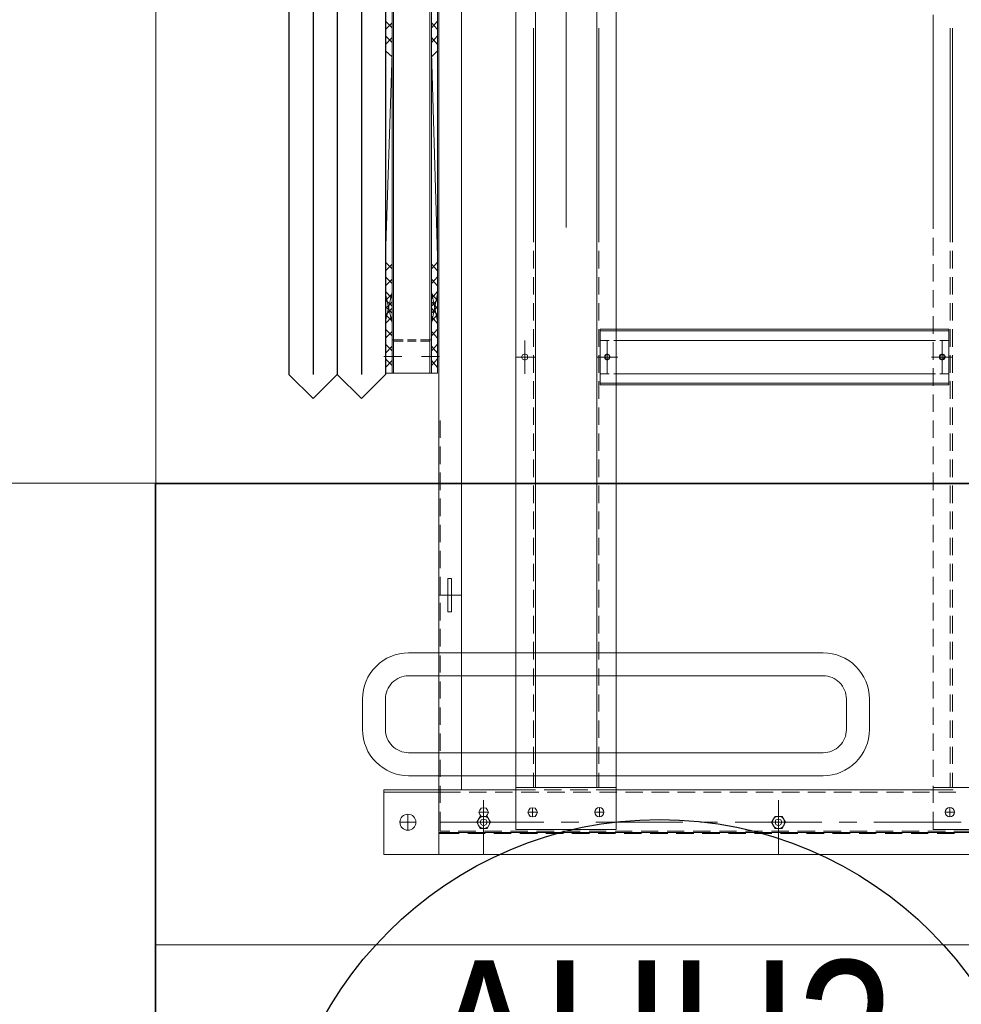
# Model space of a CAD drawing. Header units: millimetres. Extents: x -410 to 72073, y -3152 to 13830.
# Tile 39 of 92: x 14742 to 15355, y 4381 to 5022. Entities that reach past the tile are written whole.
import ezdxf
from ezdxf.enums import TextEntityAlignment as Align

# ---------------------------------------------------------------- set-up
doc = ezdxf.new("R2010")
doc.units = ezdxf.units.MM
for name, color, linetype, lineweight, true_color in [('A-CEILING-01', 7, 'Continuous', 5, 0xd56ca8), ('A-CEILING-05', 7, 'Continuous', 5, 0x139b48), ('M-MEP-ELLG-LIGHT', 5, 'Continuous', 15, 0x0000ff)]:
    doc.layers.add(name, color=color, linetype=linetype, lineweight=lineweight, true_color=true_color)
doc.layers.add('A-LIGHT', color=1, linetype='Continuous', lineweight=5)
for name, color, linetype, true_color in [('ACMV-EQP-CHW', 30, 'Continuous', 0xff7f00), ('ACMV-EQP-DX', 30, 'Continuous', 0xff7f00), ('ACMV-FCU', 30, 'Continuous', 0xff7f00), ('RCP LAYOUT', 9, 'Continuous', 0x808080)]:
    doc.layers.add(name, color=color, linetype=linetype, true_color=true_color)
doc.layers.add('Legend', color=7, linetype='Continuous')
doc.styles.add('Arial Narrow', font='ARIALN.TTF')
doc.styles.get("Standard").update_dxf_attribs({"font": 'arial.ttf'})

# ---------------------------------------------------------------- blocks, each defined once
blk = doc.blocks.new('LIGHT-600X600MM')
at = {"color": 0}
blk.add_line((300, 0), (-300, 0), dxfattribs=at)
blk.add_lwpolyline([(-300, 300), (-300, -300), (300, -300), (300, 300)], close=True, dxfattribs=at)
for points in [[(-165, 160), (-165, 140, 0.414214), (-135, 110), (135, 110, 0.414214), (165, 140), (165, 160, 0.414214), (135, 190), (-135, 190, 0.414214)], [(-150, 160), (-150, 140, 0.414214), (-135, 125), (135, 125, 0.414214), (150, 140), (150, 160, 0.414214), (135, 175), (-135, 175, 0.414214)], [(-165, -160), (-165, -140, -0.414214), (-135, -110), (135, -110, -0.414214), (165, -140), (165, -160, -0.414214), (135, -190), (-135, -190, -0.414214)], [(-150, -160), (-150, -140, -0.414214), (-135, -125), (135, -125, -0.414214), (150, -140), (150, -160, -0.414214), (135, -175), (-135, -175, -0.414214)]]:
    blk.add_lwpolyline(points, format="xyb", close=True, dxfattribs=at)
blk.add_attdef('E', text='', height=100).set_placement((400, 250), align=Align.MIDDLE_CENTER)
blk = doc.blocks.new('A$C98a85b24')
at = {"layer": 'M-MEP-ELLG-LIGHT', "color": 8, "true_color": 0x808080}
ref = blk.add_blockref('LIGHT-600X600MM', (10939.99, 4419.96), dxfattribs=at)
ref.add_attrib('E', 'E', dxfattribs={"layer": '0', "color": 0, "height": 100}).set_placement((11339.99, 4644.96), align=Align.MIDDLE_CENTER)
blk = doc.blocks.new('A$C9bf954c9')
at = {"layer": 'A-CEILING-01', "true_color": 0x808080}
h = blk.add_hatch(dxfattribs=at)
h.set_pattern_fill('ANSI37', color=8, scale=2000)
h.set_pattern_definition([(45, (0, 0), (-176.7767, 176.7767), []), (135, (0, 0), (-176.7767, -176.7767), [])])
edge = h.paths.add_edge_path()
edge.add_line((17350, 13380), (12020, 13380))
edge.add_line((12020, 13380), (12020, 13280))
edge.add_line((12020, 13280), (11820, 13280))
edge.add_line((11820, 13280), (11820, 13380))
edge.add_line((11820, 13380), (6090, 13380))
edge.add_line((6090, 13380), (6090, 13280))
edge.add_line((6090, 13280), (5890, 13280))
edge.add_line((5890, 13280), (5890, 13380))
edge.add_line((5890, 13380), (350, 13380))
edge.add_line((350, 13380), (200, 13380))
edge.add_line((200, 13380), (200, 4520))
edge.add_line((200, 4520), (650, 4520))
edge.add_line((650, 4520), (650, 4220))
edge.add_line((650, 4220), (200, 4220))
edge.add_line((200, 4220), (200, 3270))
edge.add_line((200, 3270), (3945, 3270))
edge.add_line((3945, 3270), (3945, 3920))
edge.add_line((3945, 3920), (6135, 3920))
edge.add_line((6135, 3920), (6135, 3270))
edge.add_line((6135, 3270), (9805, 3270))
edge.add_line((9805, 3270), (9805, 3070))
edge.add_line((9805, 3070), (10125.7, 3070))
edge.add_line((10125.7, 3070), (10125.7, 3423))
edge.add_line((10125.7, 3423), (11242.06, 4539.36))
edge.add_line((11242.06, 4539.36), (10770.13, 5011.3))
edge.add_line((10770.13, 5011.3), (11904.42, 6145.58))
edge.add_line((11904.42, 6145.58), (14298.83, 8540))
edge.add_line((14298.83, 8540), (14450, 8540))
edge.add_line((14450, 8540), (14450, 9620))
edge.add_line((14450, 9620), (14450, 12330))
edge.add_arc((15200, 12330), 750, 90, 180, ccw=False)
edge.add_line((15200, 13080), (17350, 13080))
edge.add_line((17350, 13080), (17350, 13380))
h.paths.add_polyline_path([(5890.13, 11294.23), (6090.12, 11294.23), (6090.12, 11094.22), (5890.13, 11094.22)], flags=16)
h.paths.add_polyline_path([(5890.13, 9330), (6090.12, 9330), (6090.12, 9129.99), (5890.13, 9129.99)], flags=16)
h.paths.add_polyline_path([(5890, 8418.41), (6090, 8418.41), (6090, 8218.41), (5890, 8218.41)], flags=16)
h.paths.add_polyline_path([(5890, 6030), (6090, 6030), (6090, 5829.99), (5890, 5829.99)], flags=16)
h.paths.add_polyline_path([(11820, 8418.41), (12020, 8418.41), (12020, 8218.41), (11820, 8218.41)], flags=16)
h.paths.add_polyline_path([(11820, 9330), (12020, 9330), (12020, 9129.99), (11820, 9129.99)], flags=16)
h.paths.add_polyline_path([(11820.13, 11294.23), (12020.12, 11294.23), (12020.12, 11094.22), (11820.13, 11094.22)], flags=16)
at = {"layer": 'A-CEILING-05', "true_color": 0x808080}
h = blk.add_hatch(dxfattribs=at)
h.set_pattern_fill('_USER', color=8, scale=600, double=1, pattern_type=0)
h.set_pattern_definition([(0, (17230, 9520), (0, 600), []), (90, (17230, 9520), (-600, 4e-14), [])])
h.paths.add_polyline_path([(15490.92, 3520), (14590, 3520), (14590, 9520), (17230, 9520), (17230, 3520), (16390.92, 3520)])
at = {"layer": 'A-LIGHT', "color": 8, "true_color": 0x808080}
blk.add_blockref('A$C98a85b24', (4190, 0), dxfattribs=at)
blk = doc.blocks.new('A$C256bf26b')
blk.add_blockref('A$C9bf954c9', (0, 0))
blk = doc.blocks.new('EQP TAG')
at = {"layer": 'Legend'}
blk.add_line((-250, 0), (250, 0), dxfattribs=at)
blk.add_circle((0, 0), 250, dxfattribs=at)
at = {"layer": 'Legend', "style": 'Arial Narrow'}
for tag, p in [('EQP_TAG', (0, 108.25)), ('CFM', (0, -108.25))]:
    blk.add_attdef(tag, text='', height=100, dxfattribs=at).set_placement(p, align=Align.MIDDLE_CENTER)
blk = doc.blocks.new('AHU-7.5TR-CARRIER')
at = {"layer": 'ACMV-EQP-CHW', "lineweight": 15}
for points in [[(719.25, -701.21), (719.25, -2.34)], [(704.92, -665.23), (704.92, -222.04)], [(675.66, -343.43), (675.66, -278.2)], [(702.87, -343.43), (702.87, -278.2), (691.46, -278.2)], [(704.04, -329.98), (704.04, -318.57)], [(698.18, -382.05), (698.18, -325.3)], [(320.52, -330.86), (181.22, -330.86)], [(320.52, -332.32), (181.22, -332.32)], [(337.78, -330.86), (326.37, -330.86)], [(337.78, -332.32), (326.37, -332.32)], [(354.75, -330.86), (343.34, -330.86)], [(354.75, -332.32), (343.34, -332.32)], [(371.72, -330.86), (360.3, -330.86)], [(371.72, -332.32), (360.3, -332.32)], [(388.68, -330.86), (377.28, -330.86)], [(388.68, -332.32), (377.28, -332.32)], [(384, -333.2), (377.28, -333.2), (377.28, -343.43)], [(377.28, -333.2), (377.28, -337)], [(381.38, -333.2), (377.28, -333.2)], [(378.44, -339.05), (378.44, -333.2), (378.44, -350.46), (378.44, -356.01)], [(389.85, -333.2), (384, -333.2)], [(384.59, -333.2), (384.59, -339.05)], [(400.97, -333.2), (389.85, -333.2)], [(398.34, -333.2), (392.49, -333.2)], [(405.66, -330.86), (394.25, -330.86)], [(405.66, -332.32), (394.25, -332.32)], [(395.41, -330.86), (395.41, -343.43)], [(395.41, -344.61), (395.41, -330.86)], [(406.82, -333.2), (400.97, -333.2)], [(406.24, -339.05), (406.24, -333.2)], [(406.82, -333.2), (413.55, -333.2), (413.55, -343.43)], [(413.55, -333.2), (409.46, -333.2)], [(422.62, -330.86), (411.21, -330.86)], [(422.62, -332.32), (411.21, -332.32)], [(412.38, -333.2), (412.38, -343.43)], [(412.38, -339.05), (412.38, -333.2)], [(413.55, -337), (413.55, -333.2)], [(439.59, -330.86), (428.18, -330.86)], [(439.59, -332.32), (428.18, -332.32)], [(456.55, -330.86), (445.14, -330.86)], [(456.55, -332.32), (445.14, -332.32)], [(473.52, -330.86), (462.11, -330.86)], [(473.52, -332.32), (462.11, -332.32)], [(490.49, -330.86), (479.08, -330.86)], [(490.49, -332.32), (479.08, -332.32)], [(507.46, -330.86), (496.04, -330.86)], [(507.46, -332.32), (496.04, -332.32)], [(524.41, -330.86), (513.02, -330.86)], [(524.41, -332.32), (513.02, -332.32)], [(541.39, -330.86), (529.98, -330.86)], [(541.39, -332.32), (529.98, -332.32)], [(558.35, -330.86), (546.95, -330.86)], [(558.35, -332.32), (546.95, -332.32)], [(575.32, -330.86), (563.92, -330.86)], [(575.32, -332.32), (563.92, -332.32)], [(592.29, -330.86), (580.88, -330.86)], [(592.29, -332.32), (580.88, -332.32)], [(609.26, -330.86), (598.13, -330.86)], [(609.26, -332.32), (598.13, -332.32)], [(626.22, -330.86), (615.11, -330.86)], [(626.22, -332.32), (615.11, -332.32)], [(643.19, -330.86), (632.08, -330.86)], [(643.19, -332.32), (632.08, -332.32)], [(660.16, -330.86), (649.04, -330.86)], [(660.16, -332.32), (649.04, -332.32)], [(675.66, -330.86), (666, -330.86)], [(675.66, -332.32), (666, -332.32)], [(677.13, -343.43), (677.13, -330.56)], [(678.59, -339.93), (678.59, -328.81)], [(694.67, -332.61), (688.83, -332.61)], [(691.76, -335.54), (691.76, -329.68)], [(705.5, -340.8), (705.5, -329.68)], [(406.24, -337.58), (384.6, -337.58)], [(388.39, -337.58), (402.44, -337.58)], [(704.04, -346.94), (704.04, -335.54)], [(312.04, -343.43), (172.74, -343.43)], [(329.3, -343.43), (317.89, -343.43)], [(346.27, -343.43), (334.86, -343.43)], [(363.23, -343.43), (351.82, -343.43)], [(380.2, -343.43), (368.79, -343.43)], [(377.28, -339.93), (377.28, -343.43)], [(378.44, -341.97), (378.44, -347.53)], [(384.59, -341.97), (384.59, -347.53)], [(384.59, -343.43), (384.59, -350.46)], [(397.17, -343.43), (385.77, -343.43)], [(414.14, -343.43), (402.73, -343.43)], [(406.24, -347.53), (406.24, -341.97)], [(406.24, -343.43), (406.24, -350.46)], [(412.38, -347.53), (412.38, -341.97)], [(412.38, -343.43), (412.38, -350.46)], [(413.55, -339.93), (413.55, -343.43), (413.55, -549.97)], [(413.55, -549.97), (413.55, -343.43)], [(431.1, -343.43), (419.7, -343.43)], [(448.08, -343.43), (436.66, -343.43)], [(465.04, -343.43), (453.62, -343.43)], [(481.99, -343.43), (470.6, -343.43)], [(498.97, -343.43), (487.56, -343.43)], [(515.93, -343.43), (504.53, -343.43)], [(532.9, -343.43), (521.5, -343.43)], [(549.88, -343.43), (538.47, -343.43)], [(566.84, -343.43), (555.43, -343.43)], [(583.8, -343.43), (572.39, -343.43)], [(600.77, -343.43), (589.65, -343.43)], [(617.74, -343.43), (606.62, -343.43)], [(634.71, -343.43), (623.59, -343.43)], [(651.67, -343.43), (640.56, -343.43)], [(668.64, -343.43), (657.53, -343.43)], [(685.61, -343.43), (674.49, -343.43)], [(677.13, -562.83), (677.13, -343.43)], [(678.59, -356.89), (678.59, -345.78)], [(702.87, -343.43), (691.46, -343.43)], [(384.59, -350.46), (384.59, -356.01)], [(406.24, -356.01), (406.24, -350.46)], [(412.38, -356.01), (412.38, -350.46)], [(704.04, -363.91), (704.04, -352.5)], [(705.5, -357.77), (705.5, -346.65)], [(378.44, -356.01), (378.44, -367.42)], [(384.59, -356.01), (384.59, -367.42)], [(406.24, -356.01), (406.24, -367.42)], [(412.38, -356.01), (412.38, -367.42)], [(378.44, -358.94), (378.44, -364.5)], [(384.59, -358.94), (384.59, -364.5)], [(406.24, -364.5), (406.24, -358.94)], [(412.38, -364.5), (412.38, -358.94)], [(678.59, -373.86), (678.59, -362.74)], [(705.5, -374.74), (705.5, -363.62)], [(378.44, -367.42), (378.44, -372.98)], [(384.59, -367.42), (384.59, -372.98)], [(406.24, -372.98), (406.24, -367.42)], [(412.38, -372.98), (412.38, -367.42)], [(704.04, -380.88), (704.04, -369.47)], [(378.44, -372.98), (378.44, -384.39)], [(378.44, -375.9), (378.44, -381.46)], [(384.59, -372.98), (384.59, -384.39)], [(384.59, -375.9), (384.59, -381.46)], [(406.24, -372.98), (406.24, -384.39)], [(406.24, -381.46), (406.24, -375.91)], [(412.38, -372.98), (412.38, -384.39)], [(412.38, -381.46), (412.38, -375.91)], [(378.44, -384.39), (378.44, -390.24)], [(384.59, -384.39), (384.59, -390.24)], [(406.24, -390.24), (406.24, -384.39)], [(412.38, -390.24), (412.38, -384.39)], [(678.59, -391.12), (678.59, -379.71)], [(705.5, -391.7), (705.5, -380.59)], [(378.44, -390.24), (378.44, -401.35)], [(384.59, -390.24), (384.59, -401.35)], [(406.24, -390.24), (406.24, -401.35)], [(412.38, -390.24), (412.38, -401.35)], [(704.04, -397.84), (704.04, -386.44)], [(378.44, -392.88), (378.44, -398.72)], [(384.59, -392.88), (384.59, -398.72)], [(406.24, -398.72), (406.24, -392.88)], [(412.38, -398.72), (412.38, -392.87)], [(678.59, -408.08), (678.59, -396.68)], [(698.18, -404.58), (698.18, -393.17)], [(378.44, -401.36), (378.44, -407.21)], [(384.59, -401.36), (384.59, -407.21)], [(406.24, -407.21), (406.24, -401.35)], [(412.38, -407.21), (412.38, -401.35)], [(704.04, -414.82), (704.04, -403.41)], [(705.5, -408.96), (705.5, -397.56)], [(378.44, -407.21), (378.44, -418.32)], [(378.44, -409.84), (378.44, -415.69)], [(384.59, -407.21), (384.59, -418.32)], [(384.59, -409.84), (384.59, -415.69)], [(406.24, -407.21), (406.24, -418.32)], [(406.24, -415.69), (406.24, -409.84)], [(412.38, -407.21), (412.38, -418.32)], [(412.38, -415.69), (412.38, -409.84)], [(678.59, -425.06), (678.59, -413.65)], [(698.18, -472.45), (698.18, -415.98)], [(705.5, -425.93), (705.5, -414.52)], [(378.44, -418.33), (378.44, -424.18)], [(384.59, -418.33), (384.59, -424.18)], [(406.24, -424.18), (406.24, -418.33)], [(412.38, -424.18), (412.38, -418.32)], [(704.04, -431.78), (704.04, -420.37)], [(378.44, -424.18), (378.44, -435.29)], [(378.44, -426.81), (378.44, -432.66)], [(384.59, -424.18), (384.59, -435.29)], [(384.59, -426.81), (384.59, -432.66)], [(406.24, -424.18), (406.24, -435.29)], [(406.24, -432.66), (406.24, -426.81)], [(412.38, -424.18), (412.38, -435.29)], [(412.38, -432.66), (412.38, -426.81)], [(378.44, -435.29), (378.44, -441.14)], [(384.59, -435.29), (384.59, -441.14)], [(406.24, -441.14), (406.24, -435.29)], [(412.38, -441.14), (412.38, -435.29)], [(678.59, -442.02), (678.59, -430.61)], [(705.5, -442.9), (705.5, -431.49)], [(378.44, -441.14), (378.44, -452.26)], [(384.59, -441.14), (384.59, -452.26)], [(406.24, -441.14), (406.24, -452.26)], [(412.38, -441.14), (412.38, -452.26)], [(704.04, -448.75), (704.04, -437.34)], [(378.44, -443.77), (378.44, -449.62)], [(384.59, -443.77), (384.59, -449.62)], [(406.24, -449.62), (406.24, -443.78)], [(412.38, -449.62), (412.38, -443.78)], [(678.59, -458.99), (678.59, -447.58)], [(719.25, -444.07), (683.85, -444.07)], [(705.5, -459.86), (705.5, -448.46)], [(378.44, -452.26), (378.44, -458.11)], [(384.59, -452.26), (384.59, -458.11)], [(406.24, -458.11), (406.24, -452.26)], [(412.38, -458.11), (412.38, -452.26)], [(704.04, -465.72), (704.04, -454.6)], [(378.44, -458.11), (378.44, -469.22)], [(378.44, -460.75), (378.44, -466.59)], [(384.59, -458.11), (384.59, -469.22)], [(384.59, -460.75), (384.59, -466.59)], [(406.24, -458.11), (406.24, -469.22)], [(406.24, -466.59), (406.24, -460.74)], [(412.38, -458.11), (412.38, -469.22)], [(412.38, -466.59), (412.38, -460.74)], [(678.59, -475.95), (678.59, -464.55)], [(705.5, -476.83), (705.5, -465.42)], [(378.44, -469.22), (378.44, -475.08)], [(384.59, -469.22), (384.59, -475.08)], [(406.24, -475.08), (406.24, -469.22)], [(412.38, -475.08), (412.38, -469.22)], [(704.04, -482.68), (704.04, -471.56)], [(378.44, -475.08), (378.44, -486.19)], [(378.44, -477.71), (378.44, -483.56)], [(384.59, -475.08), (384.59, -486.19)], [(384.59, -477.71), (384.59, -483.56)], [(406.24, -475.08), (406.24, -486.19)], [(406.24, -483.56), (406.24, -477.71)], [(412.38, -475.08), (412.38, -486.19)], [(412.38, -483.56), (412.38, -477.71)], [(378.44, -486.2), (378.44, -492.05)], [(384.59, -486.2), (384.59, -492.05)], [(406.24, -492.05), (406.24, -486.19)], [(412.38, -492.04), (412.38, -486.19)], [(678.59, -492.92), (678.59, -481.51)], [(698.18, -494.97), (698.18, -483.85)], [(705.5, -493.8), (705.5, -482.39)], [(378.44, -492.04), (378.44, -503.16)], [(384.59, -492.04), (384.59, -503.16)], [(406.24, -492.04), (406.24, -503.16)], [(412.38, -492.04), (412.38, -503.16)], [(704.04, -499.65), (704.04, -488.54)], [(378.44, -494.68), (378.44, -500.53)], [(384.59, -494.68), (384.59, -500.53)], [(406.24, -500.52), (406.24, -494.68)], [(412.38, -500.52), (412.38, -494.68)], [(678.59, -509.89), (678.59, -498.48)], [(705.5, -510.76), (705.5, -499.36)], [(378.44, -503.16), (378.44, -509.01)], [(384.59, -503.16), (384.59, -509.01)], [(406.24, -509.01), (406.24, -503.16)], [(412.38, -509.01), (412.38, -503.16)], [(704.04, -516.62), (704.04, -505.5)], [(378.44, -509.01), (378.44, -520.13)], [(378.44, -511.64), (378.44, -517.49)], [(384.59, -509.01), (384.59, -520.13)], [(384.59, -511.64), (384.59, -517.49)], [(406.24, -509.01), (406.24, -520.13)], [(406.24, -517.49), (406.24, -511.64)], [(412.38, -509.01), (412.38, -520.13)], [(412.38, -517.49), (412.38, -511.64)], [(698.18, -563.13), (698.18, -506.37)], [(678.59, -526.85), (678.59, -515.45)], [(705.5, -527.73), (705.5, -516.33)], [(378.44, -520.12), (378.44, -525.98)], [(384.59, -520.12), (384.59, -525.98)], [(406.24, -525.98), (406.24, -520.13)], [(412.38, -525.98), (412.38, -520.13)], [(704.04, -533.58), (704.04, -522.46)], [(378.44, -525.98), (378.44, -537.39)], [(378.44, -528.61), (378.44, -534.46)], [(384.59, -525.98), (384.59, -537.39)], [(384.59, -528.61), (384.59, -534.46)], [(406.24, -525.98), (406.24, -537.39)], [(406.24, -534.46), (406.24, -528.61)], [(412.38, -525.98), (412.38, -537.39)], [(412.38, -534.46), (412.38, -528.61)], [(378.44, -537.39), (378.44, -542.95)], [(384.59, -537.39), (384.59, -542.95)], [(406.24, -542.95), (406.24, -537.38)], [(412.38, -542.95), (412.38, -537.39)], [(678.59, -543.82), (678.59, -532.42)], [(705.5, -544.7), (705.5, -533.29)], [(378.44, -542.95), (378.44, -549.97)], [(384.59, -542.95), (384.59, -549.97)], [(406.24, -542.95), (406.24, -549.97)], [(412.38, -542.95), (412.38, -549.97)], [(704.04, -550.55), (704.04, -539.44)], [(702.87, -615.2), (-744.36, -615.2), (-744.36, -549.97), (702.87, -549.97)], [(377.28, -549.97), (377.28, -560.21)], [(377.28, -549.97), (377.28, -553.48)], [(378.44, -545.87), (378.44, -551.43)], [(378.44, -549.97), (378.44, -560.21)], [(384.59, -545.87), (384.59, -551.43)], [(395.41, -562.54), (395.41, -548.79)], [(395.41, -549.97), (395.41, -562.54)], [(406.24, -551.43), (406.24, -545.87)], [(412.38, -551.42), (412.38, -545.87)], [(412.38, -549.97), (412.38, -560.21)], [(413.55, -549.97), (413.55, -560.21)], [(413.55, -553.48), (413.55, -549.97)], [(675.66, -615.2), (675.66, -549.97)], [(678.59, -560.79), (678.59, -549.38)], [(702.87, -615.2), (702.87, -549.97)], [(705.5, -561.66), (705.5, -550.26)], [(377.28, -556.4), (377.28, -560.21)], [(378.44, -554.35), (378.44, -560.21)], [(384.59, -554.35), (384.59, -560.21)], [(406.24, -555.82), (384.6, -555.82)], [(388.39, -555.82), (402.44, -555.82)], [(406.24, -560.21), (406.24, -554.35)], [(412.38, -560.21), (412.38, -554.35)], [(413.55, -560.21), (413.55, -556.4)], [(704.04, -567.52), (704.04, -556.4)], [(675.66, -562.54), (-717.44, -562.54)], [(320.52, -561.08), (181.22, -561.08)], [(337.78, -561.08), (326.37, -561.08)], [(354.75, -561.08), (343.34, -561.08)], [(371.72, -561.08), (360.3, -561.08)], [(384, -560.21), (377.28, -560.21)], [(377.28, -560.21), (381.37, -560.21)], [(388.68, -561.08), (377.28, -561.08)], [(384, -560.21), (389.85, -560.21)], [(400.97, -560.21), (389.85, -560.21)], [(392.49, -560.21), (398.34, -560.21)], [(405.66, -561.08), (394.25, -561.08)], [(400.97, -560.21), (406.82, -560.21)], [(413.55, -560.21), (406.82, -560.21)], [(409.45, -560.21), (413.55, -560.21)], [(422.62, -561.08), (411.21, -561.08)], [(439.59, -561.08), (428.18, -561.08)], [(456.55, -561.08), (445.14, -561.08)], [(473.52, -561.08), (462.11, -561.08)], [(490.49, -561.08), (479.08, -561.08)], [(507.46, -561.08), (496.04, -561.08)], [(524.41, -561.08), (513.02, -561.08)], [(541.39, -561.08), (529.98, -561.08)], [(558.35, -561.08), (546.95, -561.08)], [(575.32, -561.08), (563.92, -561.08)], [(592.29, -561.08), (580.88, -561.08)], [(609.26, -561.08), (598.13, -561.08)], [(626.22, -561.08), (615.11, -561.08)], [(643.19, -561.08), (632.08, -561.08)], [(660.16, -561.08), (649.04, -561.08)], [(675.66, -561.08), (666, -561.08)], [(694.67, -560.79), (688.83, -560.79)], [(691.76, -563.71), (691.76, -557.86)], [(677.13, -579.8), (677.13, -568.39)], [(678.59, -577.76), (678.59, -566.35)], [(705.5, -578.63), (705.5, -567.23)], [(698.18, -585.65), (698.18, -574.24)], [(704.04, -584.48), (704.04, -573.37)], [(311.16, -582.44), (122.42, -582.44)], [(677.13, -596.77), (677.13, -585.36)], [(678.59, -594.73), (678.59, -583.31)], [(705.5, -595.6), (705.5, -584.19)], [(704.04, -601.74), (704.04, -590.33)], [(675.66, -602.33), (-717.44, -602.33)], [(395.41, -602.33), (395.41, -615.2)], [(677.13, -615.2), (677.13, -602.33)], [(678.59, -611.69), (678.59, -600.27)], [(691.76, -607.3), (691.76, -601.16)], [(698.18, -664.35), (698.18, -597.06)], [(705.5, -612.56), (705.5, -601.16)], [(320.52, -603.79), (181.22, -603.79)], [(337.78, -603.79), (326.37, -603.79)], [(354.75, -603.79), (343.34, -603.79)], [(371.72, -603.79), (360.3, -603.79)], [(388.68, -603.79), (377.28, -603.79)], [(405.66, -603.79), (394.25, -603.79)], [(422.62, -603.79), (411.21, -603.79)], [(439.59, -603.79), (428.18, -603.79)], [(456.55, -603.79), (445.14, -603.79)], [(473.52, -603.79), (462.11, -603.79)], [(490.49, -603.79), (479.08, -603.79)], [(507.46, -603.79), (496.04, -603.79)], [(524.41, -603.79), (513.02, -603.79)], [(541.39, -603.79), (529.98, -603.79)], [(558.35, -603.79), (546.95, -603.79)], [(575.32, -603.79), (563.92, -603.79)], [(592.29, -603.79), (580.88, -603.79)], [(609.26, -603.79), (598.13, -603.79)], [(626.22, -603.79), (615.11, -603.79)], [(643.19, -603.79), (632.08, -603.79)], [(660.16, -603.79), (649.04, -603.79)], [(675.66, -603.79), (666, -603.79)], [(694.67, -604.38), (688.83, -604.38)], [(704.04, -618.71), (704.04, -607.3)], [(406.24, -609.35), (384.59, -609.35)], [(677.13, -701.21), (677.13, -615.2)], [(678.59, -628.66), (678.59, -617.25)], [(705.5, -629.53), (705.5, -618.12)], [(704.04, -635.68), (704.04, -624.27)], [(678.59, -645.62), (678.59, -634.22)], [(688.82, -636.26), (694.67, -636.26), (694.39, -634.51), (693.21, -633.64), (691.76, -633.05), (690.29, -633.64), (689.11, -634.51), (688.82, -636.26), (689.11, -637.72), (690.29, -638.61), (691.76, -639.18), (693.21, -638.61), (694.39, -637.72), (694.67, -636.26)], [(691.76, -639.19), (691.76, -633.05), (691.76, -639.19)], [(719.25, -636.26), (683.85, -636.26)], [(694.67, -636.26), (688.82, -636.26)], [(705.5, -646.5), (705.5, -635.1)], [(704.04, -652.64), (704.04, -641.24)], [(-718.91, -650.6), (-718.91, -665.23), (719.25, -665.23)], [(677.13, -665.23), (677.13, -650.6), (-718.91, -650.6)], [(550.46, -665.23), (550.46, -650.59)], [(678.59, -701.21), (678.59, -651.18)], [(705.5, -665.23), (705.5, -652.06)], [(704.04, -664.35), (704.04, -658.2)], [(-394.06, -666.11), (405.94, -666.11)], [(173.17, -665.23), (184.29, -665.23)], [(181.07, -670.2), (176.68, -666.11)], [(177.85, -670.2), (182.24, -666.11)], [(190.72, -670.2), (186.34, -666.11)], [(187.5, -670.2), (191.89, -666.11)], [(190.14, -665.23), (329.44, -665.23)], [(200.08, -670.2), (195.99, -666.11)], [(197.15, -670.2), (329.73, -666.11)], [(337.92, -670.2), (333.54, -666.11)], [(335, -670.2), (339.39, -666.11)], [(335.29, -665.23), (346.7, -665.23)], [(347.59, -670.2), (343.18, -666.11)], [(344.65, -670.2), (349.05, -666.11)], [(352.26, -665.23), (363.67, -665.23)], [(357.23, -670.2), (352.84, -666.11)], [(353.01, -670.2), (372.14, -666.11)], [(373.32, -670.2), (354.16, -666.11)], [(354.3, -670.2), (358.7, -666.11)], [(369.23, -665.23), (357.09, -665.23)], [(362.36, -670.2), (358.26, -666.11)], [(359.43, -670.2), (363.82, -666.11)], [(366.88, -670.2), (362.5, -666.11)], [(362.65, -665.23), (374.06, -665.23)], [(363.67, -670.2), (368.06, -666.11)], [(372.01, -670.2), (367.63, -666.11)], [(369.09, -670.2), (373.48, -666.11)], [(381.66, -670.2), (377.27, -666.11)], [(378.74, -670.2), (383.12, -666.11)], [(379.62, -665.23), (391.02, -665.23)], [(391.32, -670.2), (386.93, -666.11)], [(388.39, -670.2), (392.78, -666.11)], [(395.12, -676.63), (395.12, -664.93)], [(396.58, -665.23), (408, -665.23)], [(400.97, -670.2), (396.58, -666.11)], [(397.76, -670.2), (402.14, -666.11)], [(405.94, -670.2), (405.94, -666.11)], [(413.56, -665.23), (424.96, -665.23)], [(436.66, -664.35), (448.07, -664.35)], [(453.62, -664.35), (465.04, -664.35)], [(470.6, -664.35), (481.99, -664.35)], [(487.56, -664.35), (498.97, -664.35)], [(504.53, -664.35), (515.93, -664.35)], [(521.5, -664.35), (532.9, -664.35)], [(538.46, -664.35), (549.87, -664.35)], [(555.43, -664.35), (566.83, -664.35)], [(572.4, -664.35), (583.8, -664.35)], [(589.65, -664.35), (600.77, -664.35)], [(606.62, -664.35), (617.73, -664.35)], [(623.59, -664.35), (634.71, -664.35)], [(640.55, -664.35), (651.67, -664.35)], [(657.53, -664.35), (668.64, -664.35)], [(674.49, -664.35), (685.6, -664.35)], [(691.46, -664.35), (704.04, -664.35)], [(-394.06, -670.2), (405.94, -670.2)], [(-394.06, -671.08), (405.94, -671.08)], [(384.3, -677.22), (384.3, -670.2)], [(385.17, -677.22), (385.17, -671.07)], [(405.94, -670.2), (405.94, -695.65)], [(384.3, -685.7), (384.3, -680.15)], [(385.17, -685.7), (385.17, -680.15)], [(703.45, -685.41), (692.92, -685.41)], [(698.18, -690.67), (698.18, -680.15)], [(698.18, -690.67), (698.18, -680.15)], [(384.3, -695.65), (384.3, -688.63)], [(385.17, -694.78), (385.17, -688.63)], [(395.12, -701.2), (395.12, -689.5)], [(405.94, -694.78), (-394.06, -694.78)], [(405.94, -695.65), (-394.06, -695.65)], [(181.07, -695.65), (176.68, -700.04)], [(177.85, -695.65), (182.24, -700.04)], [(190.71, -695.65), (186.34, -700.04)], [(187.5, -695.65), (191.89, -700.04)], [(200.08, -695.65), (195.99, -700.04)], [(197.16, -695.65), (329.73, -700.04)], [(337.91, -695.65), (333.54, -700.04)], [(335, -695.65), (339.39, -700.04)], [(347.58, -695.65), (343.18, -700.04)], [(344.65, -695.65), (349.05, -700.04)], [(357.23, -695.65), (352.84, -700.04)], [(353, -695.65), (372.14, -700.04)], [(373.32, -695.65), (354.16, -700.04)], [(354.3, -695.65), (358.7, -700.04)], [(362.36, -695.65), (358.25, -700.04)], [(359.43, -695.65), (363.82, -700.04)], [(366.88, -695.65), (362.5, -700.04)], [(363.67, -695.65), (368.06, -700.04)], [(372.01, -695.65), (367.62, -700.04)], [(369.09, -695.65), (373.48, -700.04)], [(381.66, -695.65), (377.27, -700.04)], [(378.74, -695.65), (383.12, -700.04)], [(391.32, -695.65), (386.93, -700.04)], [(388.4, -695.65), (392.78, -700.04)], [(400.97, -695.65), (396.58, -700.04)], [(397.75, -695.65), (402.14, -700.04)], [(405.94, -695.65), (405.94, -700.04)], [(-394.06, -700.04), (405.94, -700.04)], [(719.25, -701.21), (677.13, -701.21)]]:
    blk.add_lwpolyline(points, dxfattribs=at)
for points in [[(397.46, -337.58), (396.88, -336.13), (395.41, -335.54), (393.95, -336.13), (393.36, -337.58), (393.95, -339.05), (395.41, -339.63), (396.88, -339.05)], [(395.41, -336.13), (394.24, -336.71), (393.95, -337.58), (394.24, -338.76), (395.41, -339.05), (396.58, -338.76), (396.88, -337.58), (396.58, -336.71)], [(377.28, -549.97), (377.28, -343.43)], [(694.39, -441.73), (694.39, -446.41), (698.18, -448.75), (702.28, -446.41), (702.28, -441.73), (698.18, -439.68)], [(700.53, -444.07), (699.65, -442.6), (698.18, -442.02), (696.72, -442.6), (696.13, -444.07), (696.72, -445.82), (698.18, -446.41), (699.65, -445.82)], [(397.46, -555.82), (396.88, -554.35), (395.41, -553.76), (393.95, -554.35), (393.36, -555.82), (393.95, -556.99), (395.41, -557.56), (396.88, -556.99)], [(395.41, -554.06), (394.24, -554.65), (393.95, -555.82), (394.24, -556.69), (395.41, -557.28), (396.58, -556.69), (396.88, -555.82), (396.58, -554.65)], [(694.67, -604.38), (694.4, -602.62), (693.21, -601.75), (691.76, -601.15), (690.29, -601.75), (689.12, -602.62), (688.82, -604.38), (689.12, -605.84), (690.29, -606.71), (691.76, -607.3), (693.21, -606.71), (694.4, -605.84)], [(397.46, -609.35), (396.88, -607.89), (395.41, -607.3), (393.95, -607.89), (393.36, -609.35), (393.95, -610.81), (395.41, -611.4), (396.88, -610.81)], [(694.39, -633.92), (694.39, -638.31), (698.18, -640.66), (702.28, -638.31), (702.28, -633.92), (698.18, -631.58)], [(700.53, -636.26), (699.65, -634.51), (698.18, -633.92), (696.72, -634.51), (696.13, -636.26), (696.72, -637.72), (698.18, -638.31), (699.65, -637.72)], [(561.28, -657.03), (539.63, -657.03), (539.63, -659.37), (561.28, -659.37)]]:
    blk.add_lwpolyline(points, close=True, dxfattribs=at)
for centre, radius in [((691.69, -332.61), 2.98), ((698.29, -444.21), 4), ((691.69, -560.79), 2.98), ((698.29, -636.12), 3.99), ((698.22, -685.44), 5.23)]:
    blk.add_circle(centre, radius, dxfattribs=at)
at = {"layer": 'ACMV-FCU', "color": 8, "true_color": 0x808080}
for p, q in [((-394.06, -700.04), (406.73, -700.04)), ((422.44, -715.75), (406.73, -700.04)), ((-409.77, -715.75), (406.73, -715.75)), ((406.73, -731.47), (422.44, -715.75)), ((-394.06, -731.47), (406.73, -731.47)), ((422.44, -747.18), (406.73, -731.47)), ((-409.77, -747.18), (406.73, -747.18)), ((406.73, -762.9), (422.44, -747.18)), ((-394.06, -762.9), (406.73, -762.9))]:
    blk.add_line(p, q, dxfattribs=at)
blk = doc.blocks.new('A$C046736b7')
at = {"rotation": 269.9999999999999}
blk.add_blockref('AHU-7.5TR-CARRIER', (478, 5197.91), dxfattribs=at)

msp = doc.modelspace()

# ---------------------------------------------------------------- block references
msp.add_blockref('A$C046736b7', (15202, 0))
at = {"layer": 'ACMV-EQP-DX'}
msp.add_blockref('EQP TAG', (15158.42, 4251.46), dxfattribs=at).add_auto_attribs({'EQP_TAG': 'AHU2', 'CFM': '3000'})
at = {"layer": 'RCP LAYOUT'}
msp.add_blockref('A$C256bf26b', (0, 0), dxfattribs=at)

doc.saveas('drawing.dxf')
